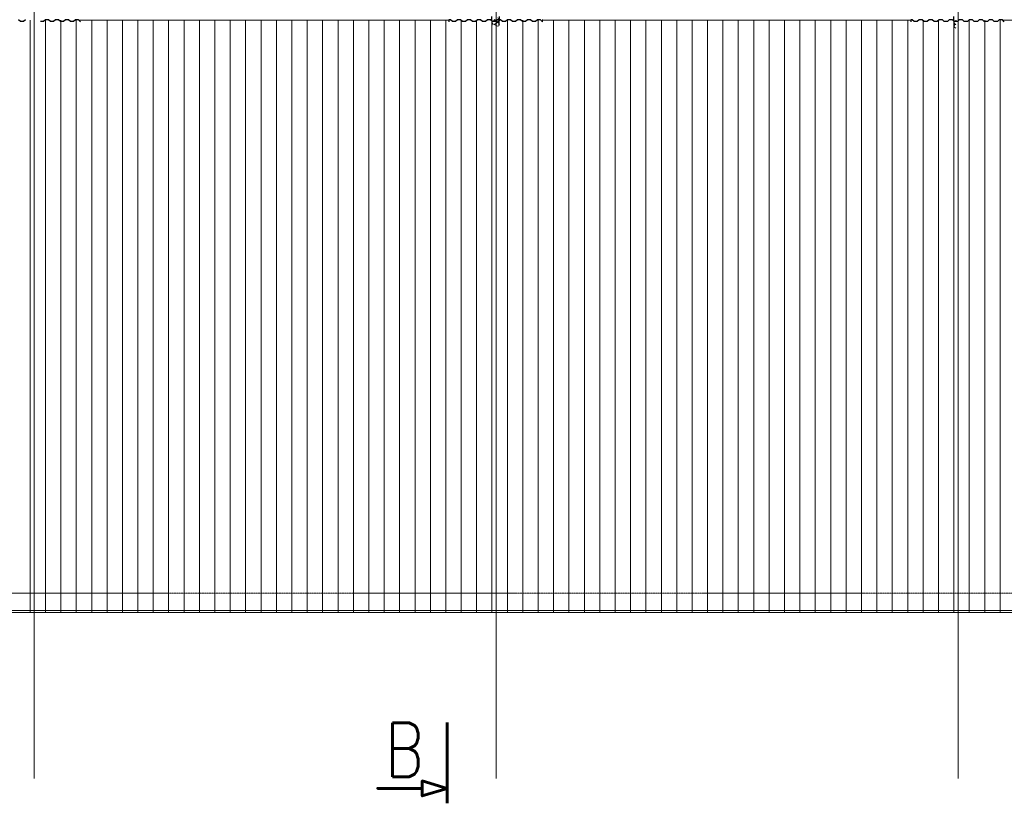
# Model space of a CAD drawing. Header units: millimetres. Extents: x 419092 to 478925, y -327026 to -299402.
# Tile 4 of 7: x 434172 to 446962, y -327026 to -316843. Entities that reach past the tile are written whole.
import ezdxf
from ezdxf.enums import TextEntityAlignment as Align

# ---------------------------------------------------------------- set-up
doc = ezdxf.new("R2010")
doc.units = ezdxf.units.MM
doc.header["$LTSCALE"] = 10
doc.linetypes.add('DASHDOT', pattern=[1, 0.5, -0.25, 0, -0.25])
for name, color, linetype, lineweight in [('P-Linia3', 6, 'Continuous', 60), ('P-Linia4', 9, 'Continuous', 5), ('P-Osie', 160, 'DASHDOT', 18), ('P-Szraf', 250, 'Continuous', 5), ('P-Wymiar', 254, 'Continuous', 9), ('Sciany', 1, 'Continuous', 30)]:
    doc.layers.add(name, color=color, linetype=linetype, lineweight=lineweight)
doc.styles.add('SIMPLEX', font='simplex.shx', dxfattribs={"width": 0.8})

msp = doc.modelspace()

# ---------------------------------------------------------------- linework, layer by layer
at = {"layer": 'P-Linia3', "color": 6, "flags": 128}
msp.add_lwpolyline([(439725.09509, -327026.10469), (439725.09509, -326831.70469), (439401.09509, -326928.90469), (439401.09509, -326831.70469), (438821.90314, -326831.70469), (439401.09509, -326831.70469), (439401.09509, -326734.50469), (439725.09509, -326831.70469), (439725.09509, -325974.28392)], dxfattribs=at)
at = {"layer": 'P-Linia4'}
for p, q in [((434306.78643, -316848.33843), (434306.78643, -324548.31301)), ((434506.78643, -316848.33843), (434506.78643, -324548.31301)), ((434706.78643, -316848.33843), (434706.78643, -324548.31301)), ((434906.78643, -316848.33843), (434906.78643, -324548.31301)), ((434906.78643, -316848.33843), (434906.78643, -324548.31301)), ((435106.78643, -316848.33843), (435106.78643, -324548.31301)), ((435306.78643, -316848.33843), (435306.78643, -324548.31301)), ((435506.78643, -316848.33843), (435506.78643, -324548.31301)), ((435706.78643, -316848.33843), (435706.78643, -324548.31301)), ((435906.78643, -316848.33843), (435906.78643, -324548.31301)), ((436106.78643, -316848.33843), (436106.78643, -324548.31301)), ((436306.78643, -316848.33843), (436306.78643, -324548.31301)), ((436506.78643, -316848.33843), (436506.78643, -324548.31301)), ((436506.78643, -316848.33843), (436506.78643, -324548.31301)), ((436706.78643, -316848.33843), (436706.78643, -324548.31301)), ((436906.78643, -316848.33843), (436906.78643, -324548.31301)), ((437106.78643, -316848.33843), (437106.78643, -324548.31301)), ((437306.78643, -316848.33843), (437306.78643, -324548.31301)), ((437506.78643, -316848.33843), (437506.78643, -324548.31301)), ((437706.78643, -316848.33843), (437706.78643, -324548.31301)), ((437906.78643, -316848.33843), (437906.78643, -324548.31301)), ((438106.78643, -316848.33843), (438106.78643, -324548.31301)), ((438306.78643, -316848.33843), (438306.78643, -324548.31301)), ((438506.78643, -316848.33843), (438506.78643, -324548.31301)), ((438706.78643, -316848.33843), (438706.78643, -324548.31301)), ((438906.78643, -316848.33843), (438906.78643, -324548.31301)), ((439106.78643, -316848.33843), (439106.78643, -324548.31301)), ((439306.78643, -316848.33843), (439306.78643, -324548.31301)), ((439506.78643, -316848.33843), (439506.78643, -324548.31301)), ((439706.78643, -316848.33843), (439706.78643, -324548.31301)), ((439906.78643, -316848.33843), (439906.78643, -324548.31301)), ((440106.78643, -316848.33843), (440106.78643, -324548.31301)), ((440106.78643, -316848.33843), (440106.78643, -324548.31301)), ((440306.78643, -316848.33843), (440306.78643, -324548.31301)), ((440506.78643, -316848.33843), (440506.78643, -324548.31301)), ((440706.78643, -316848.33843), (440706.78643, -324548.31301)), ((440906.78643, -316848.33843), (440906.78643, -324548.31301)), ((441106.78643, -316848.33843), (441106.78643, -324548.31301)), ((441306.78643, -316848.33843), (441306.78643, -324548.31301)), ((441506.78643, -316848.33843), (441506.78643, -324548.31301)), ((441706.78643, -316848.33843), (441706.78643, -324548.31301)), ((441706.78643, -316848.33843), (441706.78643, -324548.31301)), ((441906.78643, -316848.33843), (441906.78643, -324548.31301)), ((442106.78643, -316848.33843), (442106.78643, -324548.31301)), ((442306.78643, -316848.33843), (442306.78643, -324548.31301)), ((442506.78643, -316848.33843), (442506.78643, -324548.31301)), ((442706.78643, -316848.33843), (442706.78643, -324548.31301)), ((442906.78643, -316848.33843), (442906.78643, -324548.31301)), ((443106.78643, -316848.33843), (443106.78643, -324548.31301)), ((443306.78643, -316848.33843), (443306.78643, -324548.31301)), ((443506.78643, -316848.33843), (443506.78643, -324548.31301)), ((443706.78643, -316848.33843), (443706.78643, -324548.31301)), ((443906.78643, -316848.33843), (443906.78643, -324548.31301)), ((444106.78643, -316848.33843), (444106.78643, -324548.31301)), ((444306.78643, -316848.33843), (444306.78643, -324548.31301)), ((444506.78643, -316848.33843), (444506.78643, -324548.31301)), ((444706.78643, -316848.33843), (444706.78643, -324548.31301)), ((444906.78643, -316848.33843), (444906.78643, -324548.31301)), ((445106.78643, -316848.33843), (445106.78643, -324548.31301)), ((445306.78643, -316848.33843), (445306.78643, -324548.31301)), ((445306.78643, -316848.33843), (445306.78643, -324548.31301)), ((445506.78643, -316848.33843), (445506.78643, -324548.31301)), ((445706.78643, -316848.33843), (445706.78643, -324548.31301)), ((445906.78643, -316848.33843), (445906.78643, -324548.31301)), ((446106.78643, -316848.33843), (446106.78643, -324548.31301)), ((446306.78643, -316848.33843), (446306.78643, -324548.31301)), ((446506.78643, -316848.33843), (446506.78643, -324548.31301)), ((446706.78643, -316848.33843), (446706.78643, -324548.31301)), ((446906.78643, -316848.33843), (446906.78643, -324548.31301)), ((446906.78643, -316848.33843), (446906.78643, -324548.31301)), ((476361.78643, -324518.31301), (428541.78643, -324518.31301)), ((476361.78643, -324548.31301), (428541.78643, -324548.31301)), ((434541.78643, -324518.31301), (430041.78643, -324518.31301)), ((476361.78643, -324518.31301), (434541.78643, -324518.31301))]:
    msp.add_line(p, q, dxfattribs=at)
at = {"layer": 'P-Osie'}
for p, q in [((434361.78643, -302447.24922), (434361.78643, -326702.99001)), ((440361.78643, -302447.24922), (440361.78643, -326702.99001)), ((446361.78643, -302447.24922), (446361.78643, -326702.99001)), ((434361.78643, -303838.76611), (434361.78643, -326702.99001)), ((440361.78643, -303838.76611), (440361.78643, -326702.99001)), ((446361.78643, -303838.76611), (446361.78643, -326702.99001)), ((420996.66087, -324293.31301), (478924.64557, -324293.31301))]:
    msp.add_line(p, q, dxfattribs=at)
at = {"layer": 'P-Szraf'}
for p, q in [((440333.36315, -316842.10382), (440377.88437, -316866.03908)), ((440333.36315, -316856.36277), (440339.0359, -316853.31301)), ((440339.0359, -316853.31301), (440333.36315, -316856.36277)), ((440333.36315, -316856.36277), (440377.88437, -316880.29803)), ((440333.36315, -316904.23329), (440377.88437, -316880.29803)), ((440377.88437, -316880.29803), (440333.36315, -316904.23329)), ((440333.36315, -316904.23329), (440377.88437, -316928.16856)), ((446333.36315, -316856.36277), (446339.0359, -316853.31301)), ((446339.0359, -316853.31301), (446333.36315, -316856.36277))]:
    msp.add_line(p, q, dxfattribs=at)
for centre, start, end in [((440334.50028, -316880.29803), 92.719994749, 267.280005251), ((440334.50028, -316832.4275), 240.645119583, 267.280005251), ((440376.74724, -316842.10382), 272.719994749, 87.280005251), ((440376.74724, -316856.36277), 272.719994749, 7.312052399), ((440376.74724, -316904.23329), 272.719994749, 87.280005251), ((446334.50028, -316880.29803), 92.719994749, 267.280005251), ((446334.50028, -316928.16856), 92.719994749, 267.280005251), ((446334.50028, -316832.4275), 240.645119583, 267.280005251)]:
    msp.add_arc(centre, 23.96226, start, end, dxfattribs=at)
at = {"layer": 'P-Wymiar'}
for p, q in [((434941.71468, -316848.33843), (439746.23068, -316848.33843)), ((440961.78643, -316869.62838), (440961.78643, -316838.71301)), ((440961.78643, -316848.33843), (445746.23068, -316848.33843)), ((446941.71468, -316848.33843), (451761.78643, -316848.33843))]:
    msp.add_line(p, q, dxfattribs=at)
at = {"layer": 'Sciany'}
for p, q in [((440306.1863, -316853.31301), (440306.1863, -316803.31301)), ((440406.1863, -316853.31301), (440406.1863, -316803.31301)), ((446306.1863, -316853.31301), (446306.1863, -316803.31301)), ((434181.78643, -316868.11107), (434156.78643, -316843.11107)), ((434221.78643, -316868.11107), (434181.78643, -316868.11107)), ((434246.78643, -316843.11107), (434221.78643, -316868.11107)), ((434481.78643, -316868.11107), (434441.78643, -316868.11107)), ((434506.78643, -316843.11107), (434481.78643, -316868.11107)), ((434546.78643, -316843.11107), (434506.78643, -316843.11107)), ((434571.78643, -316868.11107), (434546.78643, -316843.11107)), ((434611.78643, -316868.11107), (434571.78643, -316868.11107)), ((434636.78643, -316843.11107), (434611.78643, -316868.11107)), ((434676.78643, -316843.11107), (434636.78643, -316843.11107)), ((434701.78643, -316868.11107), (434676.78643, -316843.11107)), ((434741.78643, -316868.11107), (434701.78643, -316868.11107)), ((434766.78643, -316843.11107), (434741.78643, -316868.11107)), ((434806.78643, -316843.11107), (434766.78643, -316843.11107)), ((434831.78643, -316868.11107), (434806.78643, -316843.11107)), ((434871.78643, -316868.11107), (434831.78643, -316868.11107)), ((434896.78643, -316843.11107), (434871.78643, -316868.11107)), ((434936.78643, -316843.11107), (434896.78643, -316843.11107)), ((434961.78643, -316869.62838), (434936.78643, -316843.11107)), ((439766.78643, -316843.11107), (439746.23068, -316843.11107)), ((439746.23068, -316843.11107), (439746.23068, -316869.62838)), ((439791.78643, -316868.11107), (439766.78643, -316843.11107)), ((439831.78643, -316868.11107), (439791.78643, -316868.11107)), ((439856.78643, -316843.11107), (439831.78643, -316868.11107)), ((439896.78643, -316843.11107), (439856.78643, -316843.11107)), ((439921.78643, -316868.11107), (439896.78643, -316843.11107)), ((439961.78643, -316868.11107), (439921.78643, -316868.11107)), ((439986.78643, -316843.11107), (439961.78643, -316868.11107)), ((440026.78643, -316843.11107), (439986.78643, -316843.11107)), ((440051.78643, -316868.11107), (440026.78643, -316843.11107)), ((440091.78643, -316868.11107), (440051.78643, -316868.11107)), ((440116.78643, -316843.11107), (440091.78643, -316868.11107)), ((440156.78643, -316843.11107), (440116.78643, -316843.11107)), ((440181.78643, -316868.11107), (440156.78643, -316843.11107)), ((440221.78643, -316868.11107), (440181.78643, -316868.11107)), ((440246.78643, -316843.11107), (440221.78643, -316868.11107)), ((440286.78643, -316843.11107), (440246.78643, -316843.11107)), ((440311.78643, -316868.11107), (440286.78643, -316843.11107)), ((440306.1863, -316853.31301), (440311.1863, -316858.31301)), ((440306.1863, -316913.31301), (440311.1863, -316908.31301)), ((440311.1863, -316908.31301), (440311.1863, -316858.31301)), ((440351.78643, -316868.11107), (440311.78643, -316868.11107)), ((440376.78643, -316843.11107), (440351.78643, -316868.11107)), ((440416.78643, -316843.11107), (440376.78643, -316843.11107)), ((440406.1863, -316853.31301), (440401.1863, -316858.31301)), ((440401.1863, -316908.31301), (440401.1863, -316858.31301)), ((440406.1863, -316913.31301), (440401.1863, -316908.31301)), ((440441.78643, -316868.11107), (440416.78643, -316843.11107)), ((440481.78643, -316868.11107), (440441.78643, -316868.11107)), ((440506.78643, -316843.11107), (440481.78643, -316868.11107)), ((440546.78643, -316843.11107), (440506.78643, -316843.11107)), ((440571.78643, -316868.11107), (440546.78643, -316843.11107)), ((440611.78643, -316868.11107), (440571.78643, -316868.11107)), ((440636.78643, -316843.11107), (440611.78643, -316868.11107)), ((440676.78643, -316843.11107), (440636.78643, -316843.11107)), ((440701.78643, -316868.11107), (440676.78643, -316843.11107)), ((440741.78643, -316868.11107), (440701.78643, -316868.11107)), ((440766.78643, -316843.11107), (440741.78643, -316868.11107)), ((440806.78643, -316843.11107), (440766.78643, -316843.11107)), ((440831.78643, -316868.11107), (440806.78643, -316843.11107)), ((440871.78643, -316868.11107), (440831.78643, -316868.11107)), ((440896.78643, -316843.11107), (440871.78643, -316868.11107)), ((440936.78643, -316843.11107), (440896.78643, -316843.11107)), ((440961.78643, -316869.62838), (440936.78643, -316843.11107)), ((445766.78643, -316843.11107), (445746.23068, -316843.11107)), ((445746.23068, -316843.11107), (445746.23068, -316869.62838)), ((445791.78643, -316868.11107), (445766.78643, -316843.11107)), ((445831.78643, -316868.11107), (445791.78643, -316868.11107)), ((445856.78643, -316843.11107), (445831.78643, -316868.11107)), ((445896.78643, -316843.11107), (445856.78643, -316843.11107)), ((445921.78643, -316868.11107), (445896.78643, -316843.11107)), ((445961.78643, -316868.11107), (445921.78643, -316868.11107)), ((445986.78643, -316843.11107), (445961.78643, -316868.11107)), ((446026.78643, -316843.11107), (445986.78643, -316843.11107)), ((446051.78643, -316868.11107), (446026.78643, -316843.11107)), ((446091.78643, -316868.11107), (446051.78643, -316868.11107)), ((446116.78643, -316843.11107), (446091.78643, -316868.11107)), ((446156.78643, -316843.11107), (446116.78643, -316843.11107)), ((446181.78643, -316868.11107), (446156.78643, -316843.11107)), ((446221.78643, -316868.11107), (446181.78643, -316868.11107)), ((446246.78643, -316843.11107), (446221.78643, -316868.11107)), ((446286.78643, -316843.11107), (446246.78643, -316843.11107)), ((446311.78643, -316868.11107), (446286.78643, -316843.11107)), ((446306.1863, -316853.31301), (446311.1863, -316858.31301)), ((446306.1863, -316913.31301), (446311.1863, -316908.31301)), ((446311.1863, -316908.31301), (446311.1863, -316858.31301)), ((446351.78643, -316868.11107), (446311.78643, -316868.11107)), ((446376.78643, -316843.11107), (446351.78643, -316868.11107)), ((446416.78643, -316843.11107), (446376.78643, -316843.11107)), ((446441.78643, -316868.11107), (446416.78643, -316843.11107)), ((446481.78643, -316868.11107), (446441.78643, -316868.11107)), ((446506.78643, -316843.11107), (446481.78643, -316868.11107)), ((446546.78643, -316843.11107), (446506.78643, -316843.11107)), ((446571.78643, -316868.11107), (446546.78643, -316843.11107)), ((446611.78643, -316868.11107), (446571.78643, -316868.11107)), ((446636.78643, -316843.11107), (446611.78643, -316868.11107)), ((446676.78643, -316843.11107), (446636.78643, -316843.11107)), ((446701.78643, -316868.11107), (446676.78643, -316843.11107)), ((446741.78643, -316868.11107), (446701.78643, -316868.11107)), ((446766.78643, -316843.11107), (446741.78643, -316868.11107)), ((446806.78643, -316843.11107), (446766.78643, -316843.11107)), ((446831.78643, -316868.11107), (446806.78643, -316843.11107)), ((446871.78643, -316868.11107), (446831.78643, -316868.11107)), ((446896.78643, -316843.11107), (446871.78643, -316868.11107)), ((446936.78643, -316843.11107), (446896.78643, -316843.11107)), ((446961.78643, -316869.62838), (446936.78643, -316843.11107))]:
    msp.add_line(p, q, dxfattribs=at)

# ---------------------------------------------------------------- texts
at = {"layer": 'P-Linia3', "color": 6, "style": 'SIMPLEX', "width": 0.8}
msp.add_text('B', height=700, dxfattribs=at).set_placement((438917.83216, -326329.98263), align=Align.MIDDLE_LEFT)

doc.saveas('drawing.dxf')
